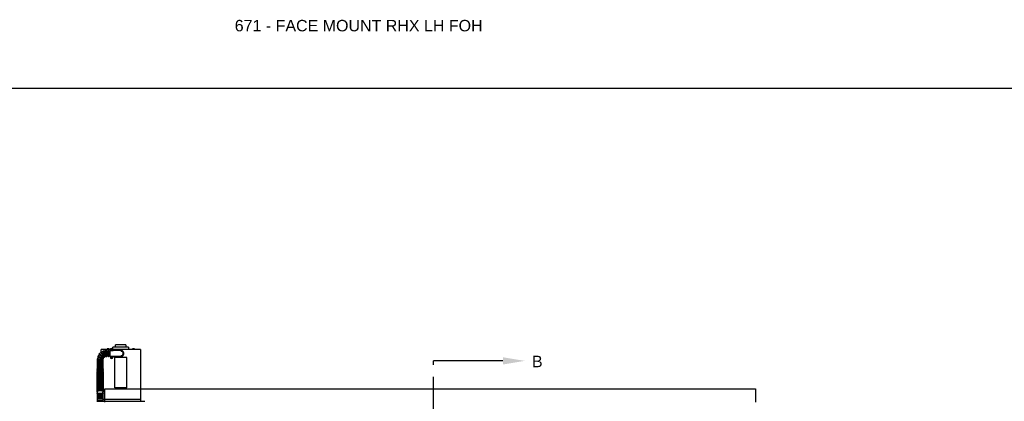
# Model space of a CAD drawing. Header units: inches. Extents: x 169.6 to 213.8, y 195 to 266.5.
# Tile 10 of 61: x 176.2 to 184.2, y 205.2 to 208.3. Entities that reach past the tile are written whole.
import ezdxf
from ezdxf import colors
from ezdxf.entities.mleader import LeaderData, LeaderLine
from ezdxf.math import Vec2, Vec3

# ---------------------------------------------------------------- set-up
doc = ezdxf.new("R2010")
doc.units = ezdxf.units.IN
doc.header["$LTSCALE"] = 0.25
doc.header["$MEASUREMENT"] = 0
doc.linetypes.add('CENTER', pattern=[2, 1.25, -0.25, 0.25, -0.25])
for name, color, linetype in [('ANNOTATIONS', 1, 'Continuous'), ('RHX LH F.O.H.', 7, 'Continuous'), ('SECTION CUTS', 6, 'CENTER')]:
    doc.layers.add(name, color=color, linetype=linetype)
doc.styles.add('ARIAL', font='arial.ttf', dxfattribs={"height": 0.09375})
doc.styles.get("Standard").update_dxf_attribs({"font": 'romans.shx'})

msp = doc.modelspace()

# ---------------------------------------------------------------- linework, layer by layer
at = {"layer": 'defpoints'}
msp.add_lwpolyline([(189.08986, 195.04721), (169.61998, 195.04721), (169.61998, 207.78232), (189.08986, 207.78232)], close=True, dxfattribs=at)
at = {"layer": 'RHX LH F.O.H.', "linetype": 'Continuous'}
for p, q in [((176.92043, 205.64158), (176.84519, 205.64158)), ((176.91343, 205.64313), (176.89273, 205.64313)), ((176.89459, 205.64313), (176.89459, 205.64855)), ((176.89489, 205.64313), (176.89489, 205.64855)), ((176.91057, 205.64913), (176.89558, 205.64913)), ((176.90095, 205.64313), (176.90095, 205.64855)), ((176.90194, 205.64855), (176.90095, 205.64855)), ((176.90194, 205.64855), (176.90194, 205.64313)), ((176.90372, 205.64887), (176.90372, 205.64513)), ((176.90661, 205.64513), (176.90372, 205.64513)), ((176.90661, 205.64513), (176.90661, 205.64887)), ((176.9084, 205.64313), (176.9084, 205.64855)), ((176.90914, 205.64855), (176.9084, 205.64855)), ((176.90914, 205.64855), (176.90914, 205.64313)), ((176.91127, 205.64313), (176.91127, 205.64855)), ((176.91157, 205.64313), (176.91157, 205.64855)), ((176.93056, 205.6436), (176.93138, 205.63966)), ((176.93245, 205.64378), (176.9324, 205.63976)), ((176.93633, 205.64058), (176.9324, 205.63976)), ((177.07094, 205.66058), (176.94294, 205.66058)), ((177.16869, 205.64158), (176.94345, 205.64158)), ((177.04929, 205.68058), (176.96459, 205.68058)), ((177.12114, 205.64313), (177.10044, 205.64313)), ((177.10343, 205.64855), (177.10298, 205.64855)), ((177.10298, 205.64313), (177.10298, 205.64855)), ((177.10343, 205.64855), (177.10343, 205.64313)), ((177.11814, 205.64913), (177.10344, 205.64913)), ((177.11079, 205.64313), (177.11079, 205.64855)), ((177.11815, 205.64313), (177.11815, 205.64855)), ((177.1186, 205.64855), (177.11815, 205.64855)), ((177.1186, 205.64855), (177.1186, 205.64313)), ((177.11861, 205.64887), (177.11861, 205.64513)), ((177.11861, 205.64513), (177.11861, 205.64887)), ((177.11861, 205.64313), (177.11861, 205.64855)), ((177.11861, 205.64513), (177.11861, 205.64513)), ((176.82968, 205.60187), (176.82974, 205.60183)), ((176.88661, 205.63125), (176.88661, 205.632)), ((176.89286, 205.632), (176.89286, 205.58825)), ((176.90224, 205.58825), (176.90224, 205.632)), ((176.90849, 205.632), (176.90849, 205.58825)), ((176.91953, 205.58825), (176.91953, 205.632)), ((176.92019, 205.63958), (176.92019, 205.63958)), ((176.92019, 205.58143), (176.92019, 205.63923)), ((176.92703, 205.63282), (176.92019, 205.63282)), ((176.92019, 205.58784), (176.92707, 205.58784)), ((176.92019, 205.58108), (176.92019, 205.58108)), ((176.92734, 205.58169), (176.93131, 205.58107)), ((176.92736, 205.63972), (176.93138, 205.63966)), ((176.92755, 205.63782), (176.93148, 205.63864)), ((176.92784, 205.58352), (176.93158, 205.58206)), ((176.92984, 205.57733), (176.93131, 205.58107)), ((176.93131, 205.58107), (176.93069, 205.58071)), ((176.93083, 205.64012), (176.93138, 205.63966)), ((176.93148, 205.63864), (176.93102, 205.63809)), ((176.93122, 205.58268), (176.93158, 205.58206)), ((176.93131, 205.58107), (176.93158, 205.58206)), ((176.93131, 205.58107), (176.9323, 205.5808)), ((176.9324, 205.63976), (176.93138, 205.63966)), ((176.93148, 205.63864), (176.93138, 205.63966)), ((176.93143, 205.63463), (176.93148, 205.63864)), ((176.93148, 205.63864), (176.9325, 205.63874)), ((176.9322, 205.58603), (176.93158, 205.58206)), ((176.93257, 205.58179), (176.93158, 205.58206)), ((176.93168, 205.57683), (176.9323, 205.5808)), ((176.93257, 205.58179), (176.9323, 205.5808)), ((176.93265, 205.58018), (176.9323, 205.5808)), ((176.93604, 205.57933), (176.9323, 205.5808)), ((176.9324, 205.63976), (176.93285, 205.64031)), ((176.9324, 205.63976), (176.9325, 205.63874)), ((176.93651, 205.63869), (176.9325, 205.63874)), ((176.93305, 205.63829), (176.9325, 205.63874)), ((176.93332, 205.63481), (176.9325, 205.63874)), ((176.93403, 205.58553), (176.93257, 205.58179)), ((176.93257, 205.58179), (176.93319, 205.58215)), ((176.93653, 205.58117), (176.93257, 205.58179)), ((176.93681, 205.58784), (176.94369, 205.58784)), ((176.94369, 205.63282), (176.93684, 205.63282)), ((176.94369, 205.63282), (176.94369, 205.63923)), ((176.94369, 205.63908), (176.96019, 205.63764)), ((176.96019, 205.63514), (176.94369, 205.63658)), ((176.98207, 205.63324), (176.94369, 205.63324)), ((176.94369, 205.58784), (176.94369, 205.58143)), ((176.94369, 205.58742), (176.98207, 205.58742)), ((176.94369, 205.58408), (176.96019, 205.58551)), ((176.96019, 205.58301), (176.94369, 205.58158)), ((176.95694, 205.32845), (176.95694, 205.57595)), ((177.05694, 205.57595), (176.95694, 205.57595)), ((176.96019, 205.63514), (176.96019, 205.63764)), ((176.96019, 205.63764), (177.00694, 205.63358)), ((177.00694, 205.63108), (176.96019, 205.63514)), ((176.96019, 205.58551), (177.00694, 205.58958)), ((177.00694, 205.58708), (176.96019, 205.58301)), ((176.96019, 205.58301), (176.96019, 205.58551)), ((177.05694, 205.32845), (177.05694, 205.57595)), ((176.86015, 205.5495), (176.8164, 205.5495)), ((176.8164, 205.54325), (176.86015, 205.54325)), ((176.86015, 205.53388), (176.8164, 205.53388)), ((176.8164, 205.52763), (176.86015, 205.52763)), ((176.86015, 205.51825), (176.8164, 205.51825)), ((176.8164, 205.512), (176.86015, 205.512)), ((176.86015, 205.50001), (176.8164, 205.50001)), ((176.8164, 205.49376), (176.86015, 205.49376)), ((176.8164, 205.47112), (176.8164, 205.47812)), ((176.8164, 205.45977), (176.8164, 205.46298)), ((176.86015, 205.47814), (176.86015, 205.47113)), ((176.86015, 205.46296), (176.86015, 205.45975)), ((177.05694, 205.32845), (176.95694, 205.32845)), ((176.8164, 205.28946), (176.8164, 205.29743)), ((176.8164, 205.27792), (176.8164, 205.28235)), ((176.8164, 205.27298), (176.86015, 205.27298)), ((176.86015, 205.26673), (176.8164, 205.26673)), ((176.8164, 205.25735), (176.86015, 205.25735)), ((176.86015, 205.2511), (176.8164, 205.2511)), ((176.8164, 205.24173), (176.86015, 205.24173)), ((176.86015, 205.29744), (176.86015, 205.28945)), ((176.86015, 205.28232), (176.86015, 205.27792)), ((176.81015, 205.21866), (177.2039, 205.21866)), ((176.86015, 205.23548), (176.8164, 205.23548)), ((176.8164, 205.2261), (176.86015, 205.2261)), ((176.86015, 205.21985), (176.8164, 205.21985)), ((176.86272, 205.23683), (177.16869, 205.23683))]:
    msp.add_line(p, q, dxfattribs=at)
at = {"layer": 'RHX LH F.O.H.'}
for p, q in [((176.87638, 205.21024), (176.87638, 205.32157)), ((176.87638, 205.32157), (182.2045, 205.32157)), ((182.2045, 205.32157), (182.2045, 205.21024))]:
    msp.add_line(p, q, dxfattribs=at)
at = {"layer": 'RHX LH F.O.H.', "linetype": 'Continuous', "flags": 128}
for points in [[(176.82035, 205.5816), (176.8202, 205.58165), (176.82006, 205.5817), (176.81995, 205.58174), (176.81985, 205.58178), (176.81978, 205.5818), (176.81973, 205.58182), (176.8197, 205.58184), (176.81969, 205.58184)], [(176.99957, 205.58644), (177.00271, 205.58569), (177.00694, 205.58533)], [(176.8164, 205.44958), (176.81642, 205.45016), (176.81695, 205.45245), (176.81816, 205.45465), (176.82002, 205.45669), (176.82247, 205.4585), (176.82542, 205.46002), (176.82879, 205.4612), (176.83246, 205.46201), (176.83632, 205.46243), (176.84024, 205.46243), (176.8441, 205.46201), (176.84777, 205.4612), (176.85113, 205.46002), (176.85409, 205.4585), (176.85653, 205.45669), (176.85839, 205.45465), (176.8596, 205.45245), (176.86013, 205.45016), (176.86015, 205.44958)], [(176.8164, 205.43696), (176.81642, 205.43754), (176.81695, 205.43983), (176.81816, 205.44203), (176.82002, 205.44407), (176.82247, 205.44587), (176.82542, 205.4474), (176.82879, 205.44858), (176.83246, 205.44939), (176.83632, 205.44981), (176.84024, 205.44981), (176.8441, 205.44939), (176.84777, 205.44858), (176.85113, 205.4474), (176.85409, 205.44587), (176.85653, 205.44407), (176.85839, 205.44203), (176.8596, 205.43983), (176.86013, 205.43754), (176.86015, 205.43696)], [(176.8164, 205.42434), (176.81642, 205.42492), (176.81695, 205.42721), (176.81816, 205.42941), (176.82002, 205.43145), (176.82247, 205.43325), (176.82542, 205.43478), (176.82879, 205.43596), (176.83246, 205.43677), (176.83632, 205.43719), (176.84024, 205.43719), (176.8441, 205.43677), (176.84777, 205.43596), (176.85113, 205.43478), (176.85409, 205.43325), (176.85653, 205.43145), (176.85839, 205.42941), (176.8596, 205.42721), (176.86013, 205.42492), (176.86015, 205.42434)], [(176.8164, 205.41172), (176.81642, 205.4123), (176.81695, 205.41459), (176.81816, 205.41679), (176.82002, 205.41883), (176.82247, 205.42063), (176.82542, 205.42215), (176.82879, 205.42334), (176.83246, 205.42415), (176.83632, 205.42457), (176.84024, 205.42457), (176.8441, 205.42415), (176.84777, 205.42334), (176.85113, 205.42215), (176.85409, 205.42063), (176.85653, 205.41883), (176.85839, 205.41679), (176.8596, 205.41459), (176.86013, 205.4123), (176.86015, 205.41172)], [(176.8164, 205.3991), (176.81642, 205.39968), (176.81695, 205.40197), (176.81816, 205.40417), (176.82002, 205.40621), (176.82247, 205.40801), (176.82542, 205.40953), (176.82879, 205.41072), (176.83246, 205.41153), (176.83632, 205.41195), (176.84024, 205.41195), (176.8441, 205.41153), (176.84777, 205.41072), (176.85113, 205.40953), (176.85409, 205.40801), (176.85653, 205.40621), (176.85839, 205.40417), (176.8596, 205.40197), (176.86013, 205.39968), (176.86015, 205.3991)], [(176.8164, 205.38648), (176.81642, 205.38706), (176.81695, 205.38935), (176.81816, 205.39155), (176.82002, 205.39358), (176.82247, 205.39539), (176.82542, 205.39691), (176.82879, 205.3981), (176.83246, 205.39891), (176.83632, 205.39933), (176.84024, 205.39933), (176.8441, 205.39891), (176.84777, 205.3981), (176.85113, 205.39691), (176.85409, 205.39539), (176.85653, 205.39358), (176.85839, 205.39155), (176.8596, 205.38935), (176.86013, 205.38706), (176.86015, 205.38648)], [(176.8164, 205.37386), (176.81642, 205.37444), (176.81695, 205.37673), (176.81816, 205.37893), (176.82002, 205.38096), (176.82247, 205.38277), (176.82542, 205.38429), (176.82879, 205.38548), (176.83246, 205.38629), (176.83632, 205.3867), (176.84024, 205.3867), (176.8441, 205.38629), (176.84777, 205.38548), (176.85113, 205.38429), (176.85409, 205.38277), (176.85653, 205.38096), (176.85839, 205.37893), (176.8596, 205.37673), (176.86013, 205.37444), (176.86015, 205.37386)], [(176.8164, 205.36124), (176.81642, 205.36182), (176.81695, 205.36411), (176.81816, 205.36631), (176.82002, 205.36834), (176.82247, 205.37015), (176.82542, 205.37167), (176.82879, 205.37286), (176.83246, 205.37367), (176.83632, 205.37408), (176.84024, 205.37408), (176.8441, 205.37367), (176.84777, 205.37286), (176.85113, 205.37167), (176.85409, 205.37015), (176.85653, 205.36834), (176.85839, 205.36631), (176.8596, 205.36411), (176.86013, 205.36182), (176.86015, 205.36124)], [(176.8164, 205.34862), (176.81642, 205.3492), (176.81695, 205.35149), (176.81816, 205.35369), (176.82002, 205.35572), (176.82247, 205.35753), (176.82542, 205.35905), (176.82879, 205.36024), (176.83246, 205.36105), (176.83632, 205.36146), (176.84024, 205.36146), (176.8441, 205.36105), (176.84777, 205.36024), (176.85113, 205.35905), (176.85409, 205.35753), (176.85653, 205.35572), (176.85839, 205.35369), (176.8596, 205.35149), (176.86013, 205.3492), (176.86015, 205.34862)], [(176.8164, 205.336), (176.81642, 205.33658), (176.81695, 205.33887), (176.81816, 205.34107), (176.82002, 205.3431), (176.82247, 205.34491), (176.82542, 205.34643), (176.82879, 205.34762), (176.83246, 205.34843), (176.83632, 205.34884), (176.84024, 205.34884), (176.8441, 205.34843), (176.84777, 205.34762), (176.85113, 205.34643), (176.85409, 205.34491), (176.85653, 205.3431), (176.85839, 205.34107), (176.8596, 205.33887), (176.86013, 205.33658), (176.86015, 205.336)], [(176.8164, 205.32338), (176.81642, 205.32396), (176.81695, 205.32625), (176.81816, 205.32845), (176.82002, 205.33048), (176.82247, 205.33229), (176.82542, 205.33381), (176.82879, 205.335), (176.83246, 205.33581), (176.83632, 205.33622), (176.84024, 205.33622), (176.8441, 205.33581), (176.84777, 205.335), (176.85113, 205.33381), (176.85409, 205.33229), (176.85653, 205.33048), (176.85839, 205.32845), (176.8596, 205.32625), (176.86013, 205.32396), (176.86015, 205.32338)], [(176.8164, 205.31076), (176.81642, 205.31134), (176.81695, 205.31363), (176.81816, 205.31583), (176.82002, 205.31786), (176.82247, 205.31967), (176.82542, 205.32119), (176.82879, 205.32238), (176.83246, 205.32319), (176.83632, 205.3236), (176.84024, 205.3236), (176.8441, 205.32319), (176.84777, 205.32238), (176.85113, 205.32119), (176.85409, 205.31967), (176.85653, 205.31786), (176.85839, 205.31583), (176.8596, 205.31363), (176.86013, 205.31134), (176.86015, 205.31076)], [(176.8164, 205.29382), (176.81494, 205.29543), (176.81386, 205.29735), (176.81333, 205.29936), (176.81339, 205.30156), (176.81403, 205.30361), (176.8152, 205.30548), (176.8169, 205.30722), (176.81917, 205.30883), (176.82199, 205.31025), (176.82521, 205.3114), (176.82873, 205.31228), (176.83246, 205.31286), (176.83632, 205.31315), (176.84022, 205.31315), (176.84407, 205.31286), (176.84779, 205.31228), (176.85128, 205.31142), (176.85449, 205.31028), (176.85734, 205.30886), (176.85977, 205.30713), (176.86148, 205.30532), (176.86261, 205.30341), (176.86319, 205.30141), (176.86328, 205.30028)]]:
    msp.add_lwpolyline(points, dxfattribs=at)
at = {"layer": 'RHX LH F.O.H.', "linetype": 'Continuous'}
for centre, radius, start, end in [((176.93194, 205.63923), 0.01175, 0, 180), ((176.93194, 205.6392), 0.00805, 296.967517, 243.032464), ((176.93341, 205.62401), 0.01979, 92.769432, 98.279068), ((177.06868, 205.65254), 0.13841, 183.706226, 185.149739), ((176.79521, 205.62609), 0.13837, 5.898514, 7.342389), ((176.94525, 205.50277), 0.1381, 93.704618, 95.151346), ((176.91672, 205.63773), 0.01982, 2.773346, 8.275154), ((176.81645, 205.56282), 0.00313, 87.851408, 267.851408), ((176.88828, 205.56013), 0.07188, 162.449206, 175.356112), ((176.82076, 205.58477), 0.00313, 69.946477, 249.946477), ((176.88828, 205.56013), 0.07188, 144.533168, 157.434773), ((176.83161, 205.60434), 0.00313, 52.041546, 232.041546), ((176.88828, 205.56013), 0.07187, 126.648653, 139.544972), ((176.84794, 205.61962), 0.00313, 34.136615, 214.136615), ((176.88828, 205.56013), 0.07187, 108.729311, 121.641251), ((176.86017, 205.56118), 0.00313, 269.637465, 84.66667), ((176.88828, 205.56013), 0.02812, 166.297337, 171.537732), ((176.86186, 205.56977), 0.00313, 253.131216, 66.761739), ((176.88828, 205.56013), 0.02812, 148.384689, 153.610358), ((176.8661, 205.57743), 0.00313, 235.226285, 48.856807), ((176.86819, 205.62914), 0.00313, 16.231684, 196.231684), ((176.88828, 205.56013), 0.02812, 130.457631, 135.696076), ((176.87249, 205.58341), 0.00313, 214.136615, 30.951876), ((176.88828, 205.56013), 0.07187, 91.348054, 103.738073), ((176.88828, 205.56013), 0.02812, 112.579253, 117.828694), ((176.88042, 205.58713), 0.00313, 199.416422, 13.046945), ((176.88828, 205.56013), 0.02812, 93.376525, 99.932908), ((176.88974, 205.632), 0.00312, 0, 180), ((176.88974, 205.58825), 0.00313, 180, 0), ((176.90536, 205.632), 0.00312, 0, 180), ((176.90536, 205.58825), 0.00312, 180, 0), ((176.93194, 205.58143), 0.01175, 180, 0), ((176.93194, 205.58143), 0.00805, 116.57246, 63.42754), ((176.94671, 205.57743), 0.01983, 162.090138, 167.589789), ((176.96768, 205.71379), 0.13813, 253.020339, 254.466809), ((176.94505, 205.50241), 0.13844, 95.898116, 97.341322), ((176.94716, 205.64068), 0.01982, 182.773736, 188.274764), ((176.91862, 205.77564), 0.1381, 273.704618, 275.151346), ((176.89587, 205.44875), 0.13852, 75.214703, 76.657109), ((177.06456, 205.54538), 0.13846, 165.214769, 166.657803), ((176.93594, 205.59621), 0.01984, 252.091399, 257.588839), ((177.06861, 205.65231), 0.13832, 185.898339, 187.342803), ((177.06449, 205.54563), 0.13832, 163.021449, 164.46593), ((176.93047, 205.6544), 0.01979, 272.76949, 278.279053), ((176.79938, 205.61723), 0.13833, 343.021413, 344.465735), ((176.92793, 205.56665), 0.01984, 72.091399, 77.588839), ((176.968, 205.71411), 0.13851, 255.214655, 256.657099), ((176.91882, 205.77599), 0.13843, 275.898093, 277.341346), ((176.7952, 205.62586), 0.13841, 3.706226, 5.149739), ((176.79935, 205.61747), 0.13842, 345.214564, 346.658008), ((176.8962, 205.44909), 0.1381, 73.020218, 74.46693), ((176.91717, 205.58543), 0.01983, 342.089762, 347.590165), ((177.00694, 205.61033), 0.025, 270, 107.134049), ((177.00694, 205.61033), 0.02325, 270, 90), ((177.00694, 205.61033), 0.02075, 270, 90), ((176.8164, 205.54638), 0.00313, 90, 270), ((176.8164, 205.53075), 0.00313, 90, 270), ((176.8164, 205.51513), 0.00313, 90, 270), ((176.8164, 205.49689), 0.00313, 90, 270), ((176.86015, 205.54638), 0.00313, 270, 90), ((176.86015, 205.53075), 0.00313, 270, 90), ((176.86015, 205.51513), 0.00313, 270, 90), ((176.86015, 205.49689), 0.00313, 270, 90), ((176.8164, 205.26985), 0.00313, 90, 270), ((176.8164, 205.25423), 0.00313, 90, 270), ((176.8164, 205.2386), 0.00313, 90, 270), ((176.86015, 205.26985), 0.00313, 270, 90), ((176.86015, 205.25423), 0.00313, 270, 90), ((176.86015, 205.2386), 0.00313, 270, 90), ((176.8164, 205.22298), 0.00313, 90, 270), ((176.86015, 205.22298), 0.00313, 270, 90)]:
    msp.add_arc(centre, radius, start, end, dxfattribs=at)
for points in [[(176.84519, 205.6211), (176.84519, 205.64158)], [(176.89273, 205.64158), (176.89273, 205.64313)], [(176.89482, 205.64865), (176.89459, 205.64855)], [(176.8969, 205.64913), (176.89489, 205.64855)], [(176.90985, 205.64913), (176.90914, 205.64855)], [(176.91134, 205.64865), (176.91157, 205.64855)], [(176.91343, 205.64313), (176.91343, 205.64158)], [(176.94294, 205.64336), (176.94294, 205.66058)], [(176.96459, 205.66058), (176.96459, 205.68058)], [(177.04929, 205.68058), (177.04929, 205.66058)], [(177.07094, 205.66058), (177.07094, 205.64158)], [(177.10044, 205.64158), (177.10044, 205.64313)], [(177.10587, 205.64913), (177.10343, 205.64855)], [(177.11323, 205.64913), (177.11079, 205.64855)], [(177.12114, 205.64313), (177.12114, 205.64158)], [(177.16869, 205.64158), (177.16869, 205.58533)], [(176.84519, 205.61766), (176.84519, 205.61814)], [(176.89286, 205.632), (176.90224, 205.632)], [(176.90224, 205.58825), (176.89286, 205.58825)], [(176.90849, 205.632), (176.91953, 205.632)], [(176.91953, 205.58825), (176.90849, 205.58825)], [(177.16869, 205.58533), (177.16869, 205.23683)], [(176.8164, 205.5495), (176.8164, 205.55969)], [(176.8164, 205.53388), (176.8164, 205.54325)], [(176.8164, 205.51825), (176.8164, 205.52763)], [(176.8164, 205.50001), (176.8164, 205.512)], [(176.8164, 205.48439), (176.8164, 205.49376)], [(176.86015, 205.55806), (176.86015, 205.5495)], [(176.86015, 205.54325), (176.86015, 205.53388)], [(176.86015, 205.52763), (176.86015, 205.51825)], [(176.86015, 205.512), (176.86015, 205.50001)], [(176.86015, 205.49376), (176.86015, 205.48439)], [(176.8164, 205.44728), (176.8164, 205.44958)], [(176.8164, 205.43466), (176.8164, 205.43696)], [(176.8164, 205.42204), (176.8164, 205.42434)], [(176.8164, 205.40941), (176.8164, 205.41172)], [(176.8164, 205.39679), (176.8164, 205.3991)], [(176.86015, 205.44958), (176.86015, 205.44727)], [(176.86015, 205.43696), (176.86015, 205.43465)], [(176.86015, 205.42434), (176.86015, 205.42203)], [(176.86015, 205.41172), (176.86015, 205.40941)], [(176.86015, 205.3991), (176.86015, 205.39679)], [(176.8164, 205.38417), (176.8164, 205.38648)], [(176.8164, 205.37155), (176.8164, 205.37386)], [(176.8164, 205.35893), (176.8164, 205.36124)], [(176.8164, 205.34631), (176.8164, 205.34862)], [(176.8164, 205.33369), (176.8164, 205.336)], [(176.8164, 205.32107), (176.8164, 205.32338)], [(176.86015, 205.38648), (176.86015, 205.38417)], [(176.86015, 205.37386), (176.86015, 205.37155)], [(176.86015, 205.36124), (176.86015, 205.35893)], [(176.86015, 205.34862), (176.86015, 205.34631)], [(176.86015, 205.336), (176.86015, 205.33369)], [(176.86015, 205.32338), (176.86015, 205.32106)], [(176.8164, 205.3074), (176.8164, 205.31076)], [(176.8164, 205.27298), (176.8164, 205.27792)], [(176.8164, 205.25735), (176.8164, 205.26673)], [(176.8164, 205.24173), (176.8164, 205.2511)], [(176.86015, 205.31076), (176.86015, 205.3074)], [(176.86015, 205.27792), (176.86015, 205.27298)], [(176.86015, 205.26673), (176.86015, 205.25735)], [(176.86015, 205.2511), (176.86015, 205.24173)], [(176.8164, 205.2261), (176.8164, 205.23548)], [(176.8164, 205.21866), (176.8164, 205.21985)], [(176.86015, 205.23548), (176.86015, 205.2261)], [(176.86015, 205.21985), (176.86015, 205.21866)], [(177.16869, 205.23683), (177.16869, 205.21866)]]:
    msp.add_open_spline(points, degree=1, dxfattribs=at)
for points, knots in [([(176.89489, 205.64855), (176.89493, 205.6486), (176.89516, 205.64886), (176.8954, 205.64901), (176.8956, 205.64913)], [0, 0, 0, 0, 0.18327483, 1, 1, 1, 1]), ([(176.90095, 205.64855), (176.90091, 205.64857), (176.90025, 205.64883), (176.89958, 205.64899), (176.89895, 205.64913)], [0, 0, 0, 0, 0.0645801, 1, 1, 1, 1]), ([(176.90372, 205.64887), (176.90326, 205.6488), (176.90266, 205.64872), (176.90207, 205.64858), (176.90194, 205.64855)], [0, 0, 0, 0, 0.78261843, 1, 1, 1, 1]), ([(176.9036, 205.64913), (176.90362, 205.64909), (176.90366, 205.649), (176.9037, 205.64892), (176.90372, 205.64887)], [0, 0, 0, 0, 0.4346922, 1, 1, 1, 1]), ([(176.90661, 205.64887), (176.90659, 205.64892), (176.90655, 205.649), (176.90651, 205.64909), (176.90649, 205.64913)], [0, 0, 0, 0, 0.5653078, 1, 1, 1, 1]), ([(176.9084, 205.64855), (176.90783, 205.64867), (176.90724, 205.64879), (176.90664, 205.64886), (176.90661, 205.64887)], [0, 0, 0, 0, 0.96126467, 1, 1, 1, 1]), ([(176.91127, 205.64855), (176.91123, 205.6486), (176.911, 205.64886), (176.91076, 205.64901), (176.91057, 205.64913)], [0, 0, 0, 0, 0.1832747, 1, 1, 1, 1]), ([(176.91157, 205.64855), (176.91148, 205.6486), (176.9113, 205.6487), (176.91111, 205.64876), (176.91102, 205.64879)], [0, 0, 0, 0, 0.5071685, 1, 1, 1, 1]), ([(177.10298, 205.64887), (177.10307, 205.64892), (177.10322, 205.649), (177.10338, 205.64909), (177.10344, 205.64913)], [0, 0, 0, 0, 0.5652945, 1, 1, 1, 1]), ([(177.10298, 205.64855), (177.10298, 205.64867), (177.10298, 205.64879), (177.10298, 205.64886), (177.10298, 205.64887)], [0, 0, 0, 0, 0.9612573, 1, 1, 1, 1]), ([(177.11079, 205.64855), (177.11064, 205.6486), (177.10984, 205.64886), (177.10902, 205.64901), (177.10835, 205.64913)], [0, 0, 0, 0, 0.1832784, 1, 1, 1, 1]), ([(177.11815, 205.64855), (177.1181, 205.64857), (177.1173, 205.64883), (177.11648, 205.64899), (177.11571, 205.64913)], [0, 0, 0, 0, 0.0645719, 1, 1, 1, 1]), ([(177.11814, 205.64913), (177.11821, 205.64909), (177.11836, 205.649), (177.11852, 205.64892), (177.11861, 205.64887)], [0, 0, 0, 0, 0.434692, 1, 1, 1, 1]), ([(177.11861, 205.64887), (177.11861, 205.64886), (177.11861, 205.64879), (177.1186, 205.64867), (177.1186, 205.64855)], [0, 0, 0, 0, 0.0387427, 1, 1, 1, 1]), ([(177.11861, 205.64855), (177.11861, 205.64858), (177.11861, 205.64872), (177.11861, 205.6488), (177.11861, 205.64887)], [0, 0, 0, 0, 0.21739037, 1, 1, 1, 1]), ([(176.81675, 205.56594), (176.81671, 205.56594), (176.81639, 205.56595), (176.81792, 205.56589), (176.82165, 205.56576), (176.82748, 205.56554), (176.8345, 205.56527), (176.842, 205.56499), (176.8491, 205.56473), (176.85508, 205.5645), (176.85897, 205.56435), (176.86071, 205.56429), (176.86033, 205.5643), (176.86027, 205.5643)], [0, 0, 0, 0, 0.0128897, 0.1200539, 0.2272246, 0.3344491, 0.4417781, 0.5492619, 0.6569314, 0.7647502, 0.8725243, 0.9799042, 1, 1, 1, 1]), ([(176.86092, 205.56679), (176.86093, 205.56679), (176.86132, 205.56665), (176.85995, 205.56715), (176.85673, 205.56832), (176.8514, 205.57026), (176.84488, 205.57264), (176.83782, 205.57522), (176.83106, 205.57769), (176.82532, 205.57979), (176.82144, 205.5812), (176.81962, 205.58186), (176.81992, 205.58175), (176.81999, 205.58173)], [0, 0, 0, 0, 0.0024964, 0.1091999, 0.2158966, 0.3231185, 0.4308086, 0.5386169, 0.6463071, 0.7538105, 0.8611487, 0.9683697, 1, 1, 1, 1]), ([(176.82209, 205.58762), (176.82203, 205.58764), (176.82169, 205.58776), (176.82335, 205.58715), (176.82703, 205.58581), (176.83264, 205.58376), (176.83931, 205.58133), (176.84637, 205.57875), (176.85297, 205.57634), (176.85846, 205.57434), (176.86191, 205.57308), (176.8634, 205.57253), (176.86302, 205.57267), (176.86299, 205.57268)], [0, 0, 0, 0, 0.022536, 0.1296954, 0.2368629, 0.344089, 0.4514247, 0.558919, 0.6665998, 0.7744192, 0.8821689, 0.989491, 1, 1, 1, 1]), ([(176.86428, 205.57489), (176.86429, 205.57488), (176.86462, 205.57463), (176.86344, 205.57554), (176.86071, 205.57768), (176.85621, 205.58118), (176.85073, 205.58546), (176.8448, 205.59009), (176.83913, 205.5945), (176.83433, 205.59825), (176.83111, 205.60076), (176.82961, 205.60193), (176.82988, 205.60173), (176.82993, 205.60168)], [0, 0, 0, 0, 0.00444263, 0.11114363, 0.21785172, 0.32508912, 0.43278858, 0.54060042, 0.64829135, 0.75579639, 0.86313651, 0.97036082, 1, 1, 1, 1]), ([(176.83376, 205.60662), (176.83371, 205.60666), (176.83343, 205.60688), (176.83488, 205.60575), (176.83803, 205.60329), (176.84278, 205.59959), (176.84839, 205.5952), (176.85431, 205.59059), (176.85983, 205.58628), (176.8644, 205.58271), (176.86723, 205.58051), (176.86844, 205.57956), (176.86812, 205.57981), (176.8681, 205.57983)], [0, 0, 0, 0, 0.0260526, 0.1332047, 0.2403674, 0.3475897, 0.4549239, 0.5624178, 0.670098, 0.777914, 0.8856481, 0.9929453, 1, 1, 1, 1]), ([(176.86995, 205.5816), (176.86986, 205.58173), (176.86968, 205.582), (176.86774, 205.58486), (176.86472, 205.5893), (176.86088, 205.59497), (176.85668, 205.60117), (176.85259, 205.60719), (176.84907, 205.61239), (176.84661, 205.61602), (176.84538, 205.61783), (176.84552, 205.61762), (176.84556, 205.61756)], [0, 0, 0, 0, 0.09629531, 0.20302078, 0.3102366, 0.41795253, 0.52582547, 0.63359784, 0.7411861, 0.84860387, 0.95589862, 1, 1, 1, 1]), ([(176.85062, 205.62124), (176.8506, 205.62126), (176.85042, 205.62154), (176.85126, 205.62029), (176.85333, 205.61725), (176.85658, 205.61244), (176.86052, 205.60664), (176.86473, 205.60043), (176.86872, 205.59453), (176.8721, 205.58956), (176.87431, 205.5863), (176.8753, 205.58482), (176.8751, 205.58513), (176.87506, 205.58518)], [0, 0, 0, 0, 0.0108019, 0.1179691, 0.2251415, 0.3323669, 0.4396956, 0.5471781, 0.6548467, 0.7626652, 0.8704467, 0.9778389, 1, 1, 1, 1]), ([(176.87746, 205.58613), (176.87746, 205.58612), (176.87758, 205.58572), (176.87716, 205.58714), (176.8762, 205.59045), (176.87461, 205.59591), (176.87267, 205.60257), (176.87056, 205.60979), (176.86855, 205.61669), (176.86685, 205.62256), (176.8657, 205.6265), (176.86516, 205.62834), (176.86526, 205.62803), (176.86528, 205.62796)], [0, 0, 0, 0, 0.0034151, 0.110117, 0.21682, 0.3240492, 0.4317436, 0.5395534, 0.6472442, 0.7547481, 0.8620876, 0.9693097, 1, 1, 1, 1]), ([(176.87122, 205.62989), (176.87122, 205.62991), (176.87112, 205.63024), (176.87152, 205.62886), (176.87252, 205.62543), (176.87412, 205.61993), (176.87607, 205.61324), (176.87817, 205.60603), (176.88017, 205.59916), (176.88187, 205.59333), (176.88299, 205.58944), (176.88351, 205.58766), (176.88341, 205.58799), (176.88339, 205.58806)], [0, 0, 0, 0, 0.0061234, 0.1132956, 0.2204721, 0.3276974, 0.4350244, 0.5425036, 0.6501687, 0.7579871, 0.8657806, 0.9732018, 1, 1, 1, 1]), ([(176.88661, 205.58822), (176.88661, 205.58821), (176.88661, 205.5878), (176.88661, 205.58926), (176.88661, 205.59267), (176.88661, 205.59834), (176.88661, 205.60526), (176.88661, 205.61275), (176.88661, 205.61993), (176.88661, 205.62604), (176.88661, 205.63017), (176.88661, 205.63212), (176.88661, 205.6318), (176.88661, 205.63172)], [0, 0, 0, 0, 0.0013135, 0.108513, 0.2157089, 0.3230558, 0.4305374, 0.5380522, 0.6455319, 0.7529598, 0.8603404, 0.967688, 1, 1, 1, 1]), ([(177.00965, 205.63076), (177.01016, 205.63062), (177.01222, 205.63004), (177.01535, 205.6285), (177.01889, 205.62614), (177.0218, 205.62339), (177.02416, 205.62014), (177.02617, 205.61582), (177.02711, 205.61021), (177.02596, 205.60377), (177.02264, 205.5979), (177.01809, 205.59379), (177.01394, 205.59138), (177.01155, 205.59056), (177.0107, 205.59027)], [0, 0, 0, 0, 0.0284245, 0.1145036, 0.1855469, 0.2565213, 0.3280863, 0.3995972, 0.510368, 0.6272677, 0.7439783, 0.8650575, 0.9519617, 1, 1, 1, 1]), ([(176.8164, 205.47811), (176.81637, 205.47812), (176.81625, 205.47812), (176.81611, 205.47814), (176.81584, 205.47818), (176.81548, 205.47826), (176.81493, 205.47847), (176.81427, 205.47892), (176.81364, 205.47968), (176.81326, 205.48069), (176.81326, 205.48181), (176.81361, 205.48277), (176.81414, 205.48347), (176.81471, 205.48391), (176.81522, 205.48417), (176.8156, 205.48429), (176.81581, 205.48434), (176.81588, 205.48435), (176.81591, 205.48435)], [0, 0, 0, 0, 0.0329293, 0.1291352, 0.1801533, 0.2224361, 0.2731608, 0.348214, 0.4323005, 0.5284289, 0.6275441, 0.7185403, 0.7923497, 0.855002, 0.907332, 0.9474945, 0.9813076, 1, 1, 1, 1]), ([(176.81655, 205.55969), (176.8165, 205.5597), (176.81611, 205.55971), (176.81776, 205.55965), (176.82151, 205.55951), (176.82737, 205.55929), (176.83441, 205.55902), (176.8419, 205.55874), (176.84897, 205.55848), (176.85489, 205.55825), (176.85871, 205.55811), (176.86041, 205.55805), (176.86003, 205.55806), (176.85998, 205.55806)], [0, 0, 0, 0, 0.01497, 0.1222661, 0.2295663, 0.3369183, 0.444343, 0.5518317, 0.6593467, 0.7668392, 0.8742697, 0.9816268, 1, 1, 1, 1]), ([(176.85991, 205.4844), (176.85971, 205.48442), (176.85927, 205.48447), (176.85573, 205.48453), (176.85023, 205.48458), (176.84331, 205.48461), (176.83584, 205.48462), (176.82865, 205.4846), (176.82249, 205.48455), (176.81834, 205.48449), (176.81636, 205.48443), (176.81657, 205.4844), (176.8166, 205.4844)], [0, 0, 0, 0, 0.088731, 0.2006601, 0.3125862, 0.424507, 0.5364218, 0.6483341, 0.7602467, 0.8721652, 0.9840885, 1, 1, 1, 1]), ([(176.86058, 205.48436), (176.86066, 205.48435), (176.86081, 205.48433), (176.86125, 205.4842), (176.86186, 205.48392), (176.86253, 205.48337), (176.86308, 205.48251), (176.86327, 205.48175), (176.86328, 205.48132), (176.86328, 205.48126)], [0, 0, 0, 0, 0.1167407, 0.2167306, 0.3577916, 0.5340055, 0.7403958, 0.9656145, 1, 1, 1, 1]), ([(176.86328, 205.48126), (176.86324, 205.48088), (176.86316, 205.48018), (176.86267, 205.47935), (176.86211, 205.47879), (176.86157, 205.47845), (176.86111, 205.47828), (176.86081, 205.4782), (176.86069, 205.47818), (176.86063, 205.47817)], [0, 0, 0, 0, 0.237848, 0.4294103, 0.5895152, 0.725292, 0.8344694, 0.9178037, 1, 1, 1, 1]), ([(176.8164, 205.46067), (176.81601, 205.46095), (176.81509, 205.46161), (176.81407, 205.46293), (176.81334, 205.46459), (176.8132, 205.4664), (176.81365, 205.46814), (176.81461, 205.46966), (176.81599, 205.471), (176.81789, 205.47223), (176.82038, 205.47335), (176.8234, 205.4743), (176.82676, 205.47504), (176.83036, 205.47557), (176.83413, 205.4759), (176.83799, 205.47602), (176.84185, 205.47593), (176.84561, 205.47564), (176.84921, 205.47514), (176.85255, 205.47445), (176.85557, 205.47357), (176.85824, 205.47246), (176.86036, 205.47118), (176.8619, 205.46973), (176.86289, 205.46815), (176.86325, 205.46682), (176.86327, 205.46608), (176.86328, 205.46592)], [0, 0, 0, 0, 0.0275027, 0.064625, 0.0980942, 0.1305412, 0.164444, 0.1980784, 0.2348918, 0.277802, 0.3259569, 0.374037, 0.4208585, 0.4668655, 0.5124181, 0.5577439, 0.6030012, 0.6483061, 0.6937742, 0.7395825, 0.7859969, 0.8334614, 0.8826989, 0.9233842, 0.958366, 0.9910473, 1, 1, 1, 1]), ([(176.81531, 205.44581), (176.8151, 205.44608), (176.81432, 205.44715), (176.81358, 205.44922), (176.81316, 205.45188), (176.81344, 205.4545), (176.81432, 205.45699), (176.81575, 205.45932), (176.81773, 205.46147), (176.82022, 205.46339), (176.82319, 205.46505), (176.82655, 205.46638), (176.8302, 205.46736), (176.83404, 205.46797), (176.83798, 205.46819), (176.84193, 205.46803), (176.8458, 205.46748), (176.84949, 205.46655), (176.85292, 205.46525), (176.856, 205.46361), (176.85866, 205.46163), (176.8608, 205.45935), (176.86232, 205.45684), (176.86315, 205.45438), (176.86324, 205.45279), (176.86328, 205.45211)], [0, 0, 0, 0, 0.01598819, 0.0611537, 0.10458995, 0.14679409, 0.18865991, 0.23108224, 0.27479032, 0.31985625, 0.36581954, 0.41210953, 0.45834071, 0.50445333, 0.55048325, 0.59650471, 0.64259258, 0.68882269, 0.73528575, 0.78204982, 0.82909811, 0.8760771, 0.92226345, 0.9668976, 1, 1, 1, 1]), ([(176.81531, 205.43319), (176.8151, 205.43346), (176.81432, 205.43453), (176.81358, 205.4366), (176.81316, 205.43926), (176.81344, 205.44188), (176.81432, 205.44437), (176.81575, 205.4467), (176.81773, 205.44884), (176.82022, 205.45077), (176.82319, 205.45243), (176.82655, 205.45376), (176.8302, 205.45474), (176.83404, 205.45535), (176.83798, 205.45557), (176.84193, 205.45541), (176.8458, 205.45486), (176.84949, 205.45393), (176.85292, 205.45263), (176.856, 205.45099), (176.85866, 205.44901), (176.8608, 205.44673), (176.86232, 205.44421), (176.86315, 205.44176), (176.86324, 205.44016), (176.86328, 205.43949)], [0, 0, 0, 0, 0.0159873, 0.0611533, 0.1045901, 0.1467937, 0.1886601, 0.2310824, 0.2747905, 0.3198565, 0.3658195, 0.4121097, 0.4583408, 0.5044531, 0.5504832, 0.5965047, 0.6425926, 0.6888227, 0.7352858, 0.7820506, 0.8290984, 0.876077, 0.9222634, 0.9668976, 1, 1, 1, 1]), ([(176.81531, 205.42056), (176.8151, 205.42084), (176.81432, 205.42191), (176.81358, 205.42398), (176.81316, 205.42664), (176.81344, 205.42926), (176.81432, 205.43175), (176.81575, 205.43408), (176.81773, 205.43622), (176.82022, 205.43815), (176.82319, 205.4398), (176.82655, 205.44114), (176.8302, 205.44212), (176.83404, 205.44273), (176.83798, 205.44295), (176.84193, 205.44279), (176.8458, 205.44224), (176.84949, 205.44131), (176.85292, 205.44001), (176.856, 205.43837), (176.85866, 205.43639), (176.8608, 205.43411), (176.86232, 205.43159), (176.86315, 205.42914), (176.86324, 205.42754), (176.86328, 205.42687)], [0, 0, 0, 0, 0.0159882, 0.0611542, 0.1045904, 0.1467946, 0.1886604, 0.2310832, 0.2747909, 0.3198572, 0.3658202, 0.4121102, 0.4583414, 0.5044537, 0.5504838, 0.5965052, 0.6425931, 0.6888232, 0.7352863, 0.7820508, 0.8290986, 0.8760785, 0.9222639, 0.9668981, 1, 1, 1, 1]), ([(176.81531, 205.40794), (176.8151, 205.40822), (176.81432, 205.40929), (176.81358, 205.41136), (176.81316, 205.41402), (176.81344, 205.41664), (176.81432, 205.41913), (176.81575, 205.42146), (176.81773, 205.4236), (176.82022, 205.42553), (176.82319, 205.42718), (176.82655, 205.42852), (176.8302, 205.4295), (176.83404, 205.43011), (176.83798, 205.43033), (176.84193, 205.43017), (176.8458, 205.42962), (176.84949, 205.42869), (176.85292, 205.42739), (176.856, 205.42575), (176.85866, 205.42377), (176.8608, 205.42149), (176.86232, 205.41897), (176.86315, 205.41652), (176.86324, 205.41492), (176.86328, 205.41425)], [0, 0, 0, 0, 0.0159878, 0.0611538, 0.1045905, 0.1467941, 0.1886604, 0.2310828, 0.2747909, 0.3198568, 0.3658198, 0.41211, 0.4583411, 0.5044534, 0.5504835, 0.596505, 0.6425928, 0.6888229, 0.735286, 0.7820508, 0.8290994, 0.876078, 0.9222634, 0.9668976, 1, 1, 1, 1]), ([(176.81531, 205.39532), (176.8151, 205.3956), (176.81432, 205.39667), (176.81358, 205.39874), (176.81316, 205.4014), (176.81344, 205.40402), (176.81432, 205.40651), (176.81575, 205.40884), (176.81773, 205.41098), (176.82022, 205.41291), (176.82319, 205.41456), (176.82655, 205.4159), (176.8302, 205.41688), (176.83404, 205.41749), (176.83798, 205.41771), (176.84193, 205.41754), (176.8458, 205.41699), (176.84949, 205.41607), (176.85292, 205.41477), (176.856, 205.41313), (176.85866, 205.41115), (176.8608, 205.40887), (176.86232, 205.40635), (176.86315, 205.4039), (176.86324, 205.4023), (176.86328, 205.40162)], [0, 0, 0, 0, 0.01598819, 0.0611542, 0.10459046, 0.14679462, 0.18865952, 0.23108321, 0.27479092, 0.31985721, 0.36581954, 0.41211012, 0.45834132, 0.50445369, 0.55048373, 0.59650522, 0.6425931, 0.68882323, 0.73528631, 0.78205079, 0.82909944, 0.87607845, 0.92226391, 0.96689808, 1, 1, 1, 1]), ([(176.81531, 205.3827), (176.8151, 205.38298), (176.81432, 205.38405), (176.81358, 205.38612), (176.81316, 205.38878), (176.81344, 205.3914), (176.81432, 205.39389), (176.81575, 205.39622), (176.81773, 205.39836), (176.82022, 205.40029), (176.82319, 205.40194), (176.82655, 205.40328), (176.8302, 205.40426), (176.83404, 205.40487), (176.83798, 205.40509), (176.84193, 205.40492), (176.8458, 205.40437), (176.84949, 205.40345), (176.85292, 205.40215), (176.856, 205.40051), (176.85866, 205.39853), (176.8608, 205.39625), (176.86232, 205.39373), (176.86315, 205.39128), (176.86324, 205.38968), (176.86328, 205.389)], [0, 0, 0, 0, 0.0159878, 0.0611538, 0.1045905, 0.1467947, 0.1886595, 0.2310828, 0.2747909, 0.3198568, 0.3658192, 0.41211, 0.458341, 0.5044534, 0.5504834, 0.5965049, 0.6425928, 0.6888229, 0.735286, 0.7820507, 0.8290994, 0.876078, 0.9222634, 0.9668976, 1, 1, 1, 1]), ([(176.81668, 205.463), (176.81668, 205.46351), (176.81666, 205.4648), (176.81945, 205.46675), (176.82436, 205.46854), (176.83095, 205.46969), (176.83833, 205.47009), (176.84568, 205.46968), (176.85221, 205.46853), (176.8571, 205.46675), (176.85987, 205.46483), (176.85986, 205.46356), (176.85985, 205.46308)], [0, 0, 0, 0, 0.0701577, 0.1783798, 0.2867283, 0.3949717, 0.5027528, 0.6099949, 0.7172242, 0.8249778, 0.933204, 1, 1, 1, 1]), ([(176.81671, 205.47814), (176.81672, 205.47816), (176.81672, 205.4782), (176.81947, 205.47826), (176.82438, 205.47832), (176.83098, 205.47836), (176.83836, 205.47838), (176.8457, 205.47836), (176.85223, 205.47832), (176.85712, 205.47826), (176.8599, 205.4782), (176.85988, 205.47815), (176.85987, 205.47814)], [0, 0, 0, 0, 0.0621956, 0.1708684, 0.2796683, 0.3883615, 0.4965893, 0.6042764, 0.711953, 0.8201577, 0.928836, 1, 1, 1, 1]), ([(176.86328, 205.46592), (176.86324, 205.46542), (176.86315, 205.46433), (176.8624, 205.46281), (176.8614, 205.46156), (176.86053, 205.46093), (176.86015, 205.46066)], [0, 0, 0, 0, 0.2252952, 0.4983116, 0.7839012, 1, 1, 1, 1]), ([(176.86328, 205.45211), (176.86325, 205.45157), (176.86319, 205.45018), (176.8626, 205.44799), (176.86171, 205.44648), (176.86128, 205.44574)], [0, 0, 0, 0, 0.2408585, 0.6264916, 1, 1, 1, 1]), ([(176.86328, 205.43949), (176.86325, 205.43895), (176.86319, 205.43756), (176.8626, 205.43537), (176.86171, 205.43386), (176.86128, 205.43312)], [0, 0, 0, 0, 0.2408662, 0.6264975, 1, 1, 1, 1]), ([(176.86328, 205.42687), (176.86325, 205.42633), (176.86319, 205.42494), (176.8626, 205.42275), (176.86171, 205.42124), (176.86128, 205.4205)], [0, 0, 0, 0, 0.2408652, 0.6264949, 1, 1, 1, 1]), ([(176.86328, 205.41425), (176.86325, 205.41371), (176.86319, 205.41232), (176.8626, 205.41013), (176.86171, 205.40862), (176.86128, 205.40787)], [0, 0, 0, 0, 0.2408662, 0.6264975, 1, 1, 1, 1]), ([(176.86328, 205.40162), (176.86325, 205.40109), (176.86319, 205.3997), (176.8626, 205.39751), (176.86171, 205.396), (176.86128, 205.39525)], [0, 0, 0, 0, 0.2408652, 0.6264949, 1, 1, 1, 1]), ([(176.81531, 205.37008), (176.8151, 205.37036), (176.81432, 205.37143), (176.81358, 205.3735), (176.81316, 205.37616), (176.81344, 205.37878), (176.81432, 205.38127), (176.81575, 205.3836), (176.81773, 205.38574), (176.82022, 205.38767), (176.82319, 205.38932), (176.82655, 205.39066), (176.8302, 205.39164), (176.83404, 205.39225), (176.83798, 205.39247), (176.84193, 205.3923), (176.8458, 205.39175), (176.84949, 205.39083), (176.85292, 205.38953), (176.856, 205.38788), (176.85866, 205.38591), (176.8608, 205.38363), (176.86232, 205.38111), (176.86315, 205.37865), (176.86324, 205.37706), (176.86328, 205.37638)], [0, 0, 0, 0, 0.0159882, 0.0611542, 0.1045905, 0.1467946, 0.1886595, 0.2310832, 0.2747909, 0.3198572, 0.3658196, 0.4121101, 0.4583413, 0.5044537, 0.5504838, 0.5965053, 0.6425932, 0.6888233, 0.7352869, 0.7820508, 0.8290994, 0.8760784, 0.9222634, 0.9668981, 1, 1, 1, 1]), ([(176.81531, 205.35746), (176.8151, 205.35774), (176.81432, 205.35881), (176.81358, 205.36088), (176.81316, 205.36354), (176.81344, 205.36616), (176.81432, 205.36865), (176.81575, 205.37098), (176.81773, 205.37312), (176.82022, 205.37505), (176.82319, 205.3767), (176.82655, 205.37804), (176.8302, 205.37902), (176.83404, 205.37963), (176.83798, 205.37985), (176.84193, 205.37968), (176.8458, 205.37913), (176.84949, 205.3782), (176.85292, 205.37691), (176.856, 205.37526), (176.85866, 205.37329), (176.8608, 205.37101), (176.86232, 205.36849), (176.86315, 205.36603), (176.86324, 205.36444), (176.86328, 205.36376)], [0, 0, 0, 0, 0.0159882, 0.0611527, 0.1045904, 0.1467936, 0.1886594, 0.2310826, 0.2747906, 0.3198565, 0.3658188, 0.4121096, 0.4583406, 0.5044529, 0.550483, 0.5965044, 0.6425922, 0.6888223, 0.7352859, 0.7820499, 0.8290985, 0.8760771, 0.9222625, 0.9668967, 1, 1, 1, 1]), ([(176.81531, 205.34484), (176.8151, 205.34512), (176.81432, 205.34618), (176.81358, 205.34825), (176.81316, 205.35092), (176.81344, 205.35354), (176.81432, 205.35603), (176.81575, 205.35836), (176.81773, 205.3605), (176.82022, 205.36243), (176.82319, 205.36408), (176.82655, 205.36542), (176.8302, 205.3664), (176.83404, 205.36701), (176.83798, 205.36723), (176.84193, 205.36706), (176.8458, 205.36651), (176.84949, 205.36558), (176.85292, 205.36429), (176.856, 205.36264), (176.85866, 205.36066), (176.8608, 205.35839), (176.86232, 205.35587), (176.86315, 205.35341), (176.86324, 205.35182), (176.86328, 205.35114)], [0, 0, 0, 0, 0.01598776, 0.06115281, 0.10459, 0.14679319, 0.18865901, 0.23108269, 0.27479077, 0.3198559, 0.3658189, 0.41210946, 0.45834064, 0.50445299, 0.55048305, 0.59650454, 0.6425924, 0.68882251, 0.73528611, 0.7820499, 0.82909853, 0.87607752, 0.92226251, 0.96689714, 1, 1, 1, 1]), ([(176.81531, 205.33222), (176.8151, 205.3325), (176.81432, 205.33356), (176.81358, 205.33563), (176.81316, 205.3383), (176.81344, 205.34092), (176.81432, 205.34341), (176.81575, 205.34574), (176.81773, 205.34788), (176.82022, 205.34981), (176.82319, 205.35146), (176.82655, 205.3528), (176.8302, 205.35378), (176.83404, 205.35438), (176.83798, 205.35461), (176.84193, 205.35444), (176.8458, 205.35389), (176.84949, 205.35296), (176.85292, 205.35167), (176.856, 205.35002), (176.85866, 205.34804), (176.8608, 205.34577), (176.86232, 205.34325), (176.86315, 205.34079), (176.86324, 205.3392), (176.86328, 205.33852)], [0, 0, 0, 0, 0.0159882, 0.0611527, 0.1045895, 0.1467936, 0.1886594, 0.2310826, 0.2747898, 0.3198557, 0.3658187, 0.4121095, 0.4583405, 0.5044528, 0.5504828, 0.5965043, 0.6425921, 0.6888222, 0.7352858, 0.7820499, 0.8290981, 0.8760771, 0.9222625, 0.9668967, 1, 1, 1, 1]), ([(176.81531, 205.3196), (176.8151, 205.31988), (176.81432, 205.32094), (176.81358, 205.32301), (176.81316, 205.32568), (176.81344, 205.3283), (176.81432, 205.33079), (176.81575, 205.33312), (176.81773, 205.33526), (176.82022, 205.33719), (176.82319, 205.33884), (176.82655, 205.34018), (176.8302, 205.34116), (176.83404, 205.34176), (176.83798, 205.34199), (176.84193, 205.34182), (176.8458, 205.34127), (176.84949, 205.34034), (176.85292, 205.33905), (176.856, 205.3374), (176.85866, 205.33542), (176.8608, 205.33314), (176.86232, 205.33063), (176.86315, 205.32817), (176.86324, 205.32658), (176.86328, 205.3259)], [0, 0, 0, 0, 0.01598776, 0.0611528, 0.10458904, 0.14679318, 0.18865946, 0.2310827, 0.27478991, 0.31985584, 0.36581883, 0.41210962, 0.45834063, 0.50445297, 0.55048302, 0.59650451, 0.64259227, 0.68882254, 0.73528613, 0.78204992, 0.82909854, 0.87607753, 0.92226252, 0.96689714, 1, 1, 1, 1]), ([(176.81587, 205.30617), (176.81546, 205.30671), (176.81446, 205.30803), (176.81357, 205.31039), (176.81317, 205.31306), (176.81344, 205.31568), (176.81432, 205.31817), (176.81575, 205.32049), (176.81773, 205.32264), (176.82022, 205.32456), (176.82319, 205.32622), (176.82655, 205.32756), (176.8302, 205.32854), (176.83404, 205.32914), (176.83798, 205.32937), (176.84193, 205.3292), (176.8458, 205.32865), (176.84949, 205.32772), (176.85292, 205.32643), (176.856, 205.32478), (176.85866, 205.3228), (176.8608, 205.32052), (176.86232, 205.31801), (176.86315, 205.31555), (176.86324, 205.31396), (176.86328, 205.31328)], [0, 0, 0, 0, 0.0308404, 0.0753233, 0.1181044, 0.1596715, 0.2009054, 0.2426883, 0.2857358, 0.3301215, 0.375391, 0.4209829, 0.4665161, 0.5119325, 0.5572677, 0.6025945, 0.6479867, 0.6935191, 0.7392813, 0.7853395, 0.8316777, 0.8779476, 0.9234359, 0.9673972, 1, 1, 1, 1]), ([(176.86328, 205.389), (176.86325, 205.38847), (176.86319, 205.38708), (176.8626, 205.38489), (176.86171, 205.38338), (176.86128, 205.38263)], [0, 0, 0, 0, 0.2408617, 0.6264975, 1, 1, 1, 1]), ([(176.86328, 205.37638), (176.86325, 205.37585), (176.86319, 205.37446), (176.8626, 205.37227), (176.86171, 205.37076), (176.86128, 205.37001)], [0, 0, 0, 0, 0.2408652, 0.6264949, 1, 1, 1, 1]), ([(176.86328, 205.36376), (176.86325, 205.36323), (176.86319, 205.36184), (176.8626, 205.35965), (176.86171, 205.35814), (176.86128, 205.35739)], [0, 0, 0, 0, 0.2408551, 0.62649, 1, 1, 1, 1]), ([(176.86328, 205.35114), (176.86325, 205.35061), (176.86319, 205.34921), (176.8626, 205.34703), (176.86171, 205.34552), (176.86128, 205.34477)], [0, 0, 0, 0, 0.2408585, 0.6264916, 1, 1, 1, 1]), ([(176.86328, 205.33852), (176.86325, 205.33799), (176.86319, 205.33659), (176.8626, 205.33441), (176.86171, 205.3329), (176.86128, 205.33215)], [0, 0, 0, 0, 0.2408551, 0.62649, 1, 1, 1, 1]), ([(176.86328, 205.3259), (176.86325, 205.32537), (176.86319, 205.32397), (176.8626, 205.32179), (176.86171, 205.32027), (176.86128, 205.31953)], [0, 0, 0, 0, 0.2408585, 0.6264916, 1, 1, 1, 1]), ([(176.8164, 205.28154), (176.81619, 205.28161), (176.81559, 205.28183), (176.81479, 205.28238), (176.81389, 205.28329), (176.81329, 205.28457), (176.81323, 205.28606), (176.81374, 205.28737), (176.81453, 205.2883), (176.81547, 205.28898), (176.81677, 205.2896), (176.81816, 205.29006), (176.81942, 205.29032), (176.81981, 205.29039)], [0, 0, 0, 0, 0.0546041, 0.1576924, 0.2400937, 0.3199305, 0.3997635, 0.4795575, 0.5558421, 0.6414526, 0.7537441, 0.9244028, 1, 1, 1, 1]), ([(176.81666, 205.29729), (176.81665, 205.29808), (176.81664, 205.29997), (176.81948, 205.30278), (176.82443, 205.30527), (176.83102, 205.30688), (176.8384, 205.30743), (176.84576, 205.30685), (176.8523, 205.30521), (176.85717, 205.3027), (176.85991, 205.29996), (176.85988, 205.29814), (176.85987, 205.29742)], [0, 0, 0, 0, 0.0763311, 0.183463, 0.29041, 0.3972066, 0.5039024, 0.6105488, 0.717195, 0.8238888, 0.9306811, 1, 1, 1, 1]), ([(176.81666, 205.28233), (176.81667, 205.28259), (176.81669, 205.28323), (176.81957, 205.28416), (176.82455, 205.285), (176.83117, 205.28553), (176.83856, 205.28571), (176.84591, 205.2855), (176.85243, 205.28495), (176.85726, 205.28409), (176.85996, 205.28316), (176.8599, 205.28255), (176.85987, 205.2823)], [0, 0, 0, 0, 0.0750233, 0.1821169, 0.289027, 0.3957866, 0.5024469, 0.609059, 0.7156717, 0.8223326, 0.9290933, 1, 1, 1, 1]), ([(176.85418, 205.29086), (176.85446, 205.29082), (176.85573, 205.29065), (176.85758, 205.29025), (176.85962, 205.28967), (176.86106, 205.28903), (176.86218, 205.28817), (176.86298, 205.28708), (176.86327, 205.28607), (176.86328, 205.28552), (176.86328, 205.28545)], [0, 0, 0, 0, 0.0582021, 0.2609505, 0.4715305, 0.6625251, 0.7825347, 0.8847441, 0.9854431, 1, 1, 1, 1]), ([(176.86328, 205.30028), (176.86325, 205.29979), (176.86318, 205.29858), (176.8625, 205.29674), (176.86147, 205.29508), (176.86052, 205.29421), (176.86015, 205.29386)], [0, 0, 0, 0, 0.2043836, 0.5004459, 0.8022439, 1, 1, 1, 1]), ([(176.86328, 205.28545), (176.86321, 205.28495), (176.86309, 205.284), (176.86234, 205.28292), (176.86147, 205.28217), (176.86077, 205.28174), (176.86027, 205.28156), (176.86015, 205.28151)], [0, 0, 0, 0, 0.222888, 0.4295771, 0.6475675, 0.9161063, 1, 1, 1, 1]), ([(176.86328, 205.31328), (176.86325, 205.31274), (176.86319, 205.31135), (176.86254, 205.30915), (176.86166, 205.3073), (176.86087, 205.30638), (176.86069, 205.30616)], [0, 0, 0, 0, 0.2121207, 0.5517486, 0.8935473, 1, 1, 1, 1])]:
    msp.add_open_spline(points, degree=3, knots=knots, dxfattribs=at)
at = {"layer": 'SECTION CUTS'}
msp.add_line((179.56695, 200.20541), (179.56695, 205.54961), dxfattribs=at)

# ---------------------------------------------------------------- texts
at = {"layer": 'ANNOTATIONS', "insert": (177.94044, 208.34134), "char_height": 0.09375, "width": 4.6220629, "attachment_point": 1, "line_spacing_factor": 0.86134, "style": 'ARIAL'}
msp.add_mtext('671 - FACE MOUNT RHX LH FOH', dxfattribs=at)
at = {"layer": 'SECTION CUTS', "style": 'ARIAL'}
msp.add_text('B', height=0.09375, dxfattribs=at).set_placement((180.37497, 205.49792))

# ---------------------------------------------------------------- leaders
at = {"layer": 'SECTION CUTS'}
ml = msp.add_multileader_mtext('Standard', dxfattribs=at)
ml.set_content('', color=256)
ml.set_leader_properties()
ml.build(insert=Vec2(0, 0))
ml.multileader.update_dxf_attribs({"dogleg_length": 0, "arrow_head_size": 0.18})
ctx = ml.context
ctx.base_point, ctx.char_height, ctx.arrow_head_size, ctx.landing_gap_size, ctx.plane_origin, ctx.plane_x_axis, ctx.plane_y_axis = Vec3(179.56695, 205.54961), 0.18, 0.18, 0, Vec3(180.31647, 205.54961), Vec3(0, 1), Vec3(-1, 0)
notes = []
notes.append((ctx, [(0, (1, 1, 0), (179.56695, 205.54961), (1, 0), 0, [(0, [(180.31647, 205.54961)], 0, [])])]))
ctx.mtext.insert, ctx.mtext.text_direction, ctx.mtext.rotation, ctx.mtext.flow_direction = Vec3(179.47695, 205.54961), Vec3(0, 1), 1.5707963, 5
for ctx, leaders in notes:
    for number, flags, end, landing, length, lines in leaders:
        leader = LeaderData()
        leader.index, (leader.has_last_leader_line, leader.has_dogleg_vector, leader.attachment_direction) = number, flags
        leader.last_leader_point, leader.dogleg_vector, leader.dogleg_length = Vec3(end), Vec3(landing), length
        for number, points, colour, breaks in lines:
            line = LeaderLine()
            line.index, line.vertices, line.color, line.breaks = number, Vec3.list(points), colors.encode_raw_color(colour), breaks
            leader.lines.append(line)
        ctx.leaders.append(leader)

doc.saveas('drawing.dxf')
